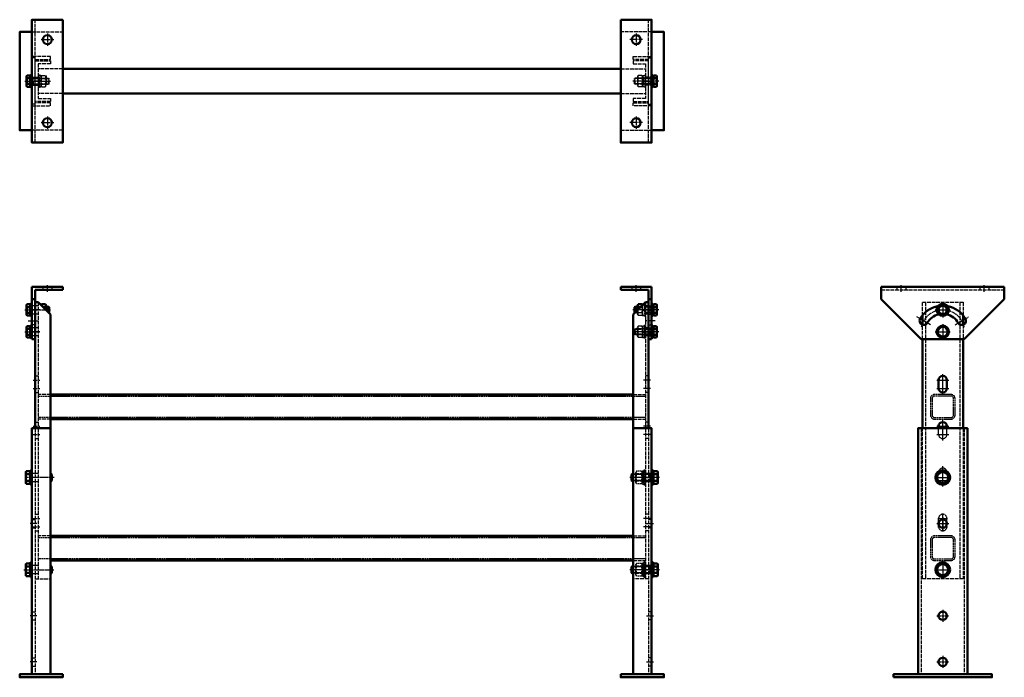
# Model space of a CAD drawing. Header units: inches. Extents: x 20 to 1620, y 8 to 1077.
import ezdxf

# ---------------------------------------------------------------- set-up
doc = ezdxf.new("R2010")
doc.units = ezdxf.units.IN
for name, pattern in [('AM_ISO02W050', [7.5, 6, -1.5]), ('AM_ISO02W050x2', [3.75, 3, -0.75]), ('AM_ISO08W050', [18, 12, -1.5, 3, -1.5]), ('AM_ISO08W050x2', [9, 6, -0.75, 1.5, -0.75])]:
    doc.linetypes.add(name, pattern=pattern)
for name, color, linetype, lineweight in [('CENTERLINES', 4, 'AM_ISO08W050', 25), ('HIDDEN', 6, 'AM_ISO02W050', 25), ('Threads', 3, 'Continuous', 25), ('VISIBLE', 7, 'Continuous', 50)]:
    doc.layers.add(name, color=color, linetype=linetype, lineweight=lineweight)

msp = doc.modelspace()

# ---------------------------------------------------------------- linework, layer by layer
at = {"layer": 'CENTERLINES', "linetype": 'AM_ISO08W050x2'}
for p, q in [((54.8, 1045), (75.3, 1045)), ((65, 1055.2), (65, 1034.7)), ((1032.3, 1045), (1011.8, 1045)), ((1022.1, 1055.2), (1022.1, 1034.7)), ((28.3, 977.5), (70.7, 977.5)), ((48, 977.5), (37, 977.5)), ((48, 977.5), (37, 977.5)), ((53, 977.5), (42, 977.5)), ((42, 977.5), (53, 977.5)), ((1058.8, 977.5), (1016.4, 977.5)), ((1034.1, 977.5), (1045.1, 977.5)), ((1045.1, 977.5), (1034.1, 977.5)), ((1039.1, 977.5), (1050.1, 977.5)), ((1039.1, 977.5), (1050.1, 977.5)), ((65, 920.2), (65, 899.7)), ((1022.1, 920.2), (1022.1, 899.7)), ((54.8, 910), (75.3, 910)), ((1032.3, 910), (1011.8, 910)), ((65, 634.9), (65, 645.9)), ((1022.1, 634.9), (1022.1, 645.9)), ((28.3, 605.5), (70.7, 605.5)), ((53, 605.5), (42, 605.5)), ((1058.8, 605.5), (1016.4, 605.5)), ((1034.1, 605.5), (1045.1, 605.5)), ((28.3, 569.8), (52.3, 569.8)), ((53, 569.8), (42, 569.8)), ((1058.8, 569.8), (1016.4, 569.8)), ((1034.1, 569.8), (1045.1, 569.8)), ((42, 491.3), (53, 491.3)), ((1045.1, 491.3), (1034.1, 491.3)), ((42, 477.8), (53, 477.8)), ((1045.1, 477.8), (1034.1, 477.8)), ((42, 416.3), (53, 416.3)), ((1045.1, 416.3), (1034.1, 416.3)), ((42, 402.8), (53, 402.8)), ((1045.1, 402.8), (1034.1, 402.8)), ((76.1, 332.8), (28.5, 332.8)), ((1060.1, 332.8), (1011.6, 332.8)), ((1034.1, 332.8), (1045.1, 332.8)), ((1039.1, 332.8), (1050.1, 332.8)), ((48, 257.8), (37, 257.8)), ((42, 266.3), (53, 266.3)), ((1045.1, 266.3), (1034.1, 266.3)), ((1039.1, 257.8), (1050.1, 257.8)), ((42, 252.8), (53, 252.8)), ((1045.1, 252.8), (1034.1, 252.8)), ((27, 182.8), (75.5, 182.8)), ((1060.1, 182.8), (1011.6, 182.8)), ((1034.1, 182.8), (1045.1, 182.8)), ((1039.1, 182.8), (1050.1, 182.8)), ((48, 107.8), (37, 107.8)), ((1039.1, 107.8), (1050.1, 107.8)), ((48, 32.8), (37, 32.8)), ((1039.1, 32.8), (1050.1, 32.8))]:
    msp.add_line(p, q, dxfattribs=at)
at = {"layer": 'CENTERLINES', "linetype": 'AM_ISO08W050x2', "ltscale": 0.5}
for p, q in [((1452.9, 634.8), (1452.9, 645.8)), ((1587.9, 634.8), (1587.9, 645.8)), ((1520.4, 617.7), (1520.4, 593.3)), ((1508.2, 605.5), (1532.7, 605.5)), ((1520.4, 582), (1520.4, 557.5)), ((1508.2, 569.8), (1532.7, 569.8)), ((1520.4, 468), (1520.4, 501)), ((1510.7, 491.3), (1530.2, 491.3)), ((1510.7, 477.8), (1530.2, 477.8)), ((1510.7, 416.3), (1530.2, 416.3)), ((1520.4, 393), (1520.4, 426)), ((1510.7, 402.8), (1530.2, 402.8)), ((1510.7, 341.3), (1530.2, 341.3)), ((1520.4, 318), (1520.4, 351)), ((1507, 332.8), (1533.8, 332.8)), ((1510.7, 327.8), (1530.2, 327.8)), ((1520.4, 246), (1520.4, 273)), ((1510.7, 257.8), (1530.2, 257.8)), ((1512.4, 266.3), (1528, 266.3)), ((1520.4, 267.5), (1520.4, 248)), ((1512.4, 252.8), (1528, 252.8)), ((1520.4, 195), (1520.4, 170.5)), ((1508.2, 182.8), (1532.7, 182.8))]:
    msp.add_line(p, q, dxfattribs=at)
at = {"layer": 'CENTERLINES'}
for p, q in [((34, 605.5), (51, 605.5)), ((1053.1, 605.5), (1036.1, 605.5)), ((34, 587.6), (51, 587.6)), ((1053.1, 587.6), (1036.1, 587.6)), ((34, 569.8), (51, 569.8)), ((1053.1, 569.8), (1036.1, 569.8))]:
    msp.add_line(p, q, dxfattribs=at)
at = {"layer": 'CENTERLINES', "ltscale": 0.5}
for p, q in [((1500.5, 581.2), (1478.4, 594)), ((1540.3, 581.2), (1562.4, 594))]:
    msp.add_line(p, q, dxfattribs=at)
at = {"layer": 'CENTERLINES', "linetype": 'AM_ISO08W050x2', "ltscale": 0.3}
for p, q in [((1520.4, 117.5), (1520.4, 98)), ((1510.7, 107.8), (1530.2, 107.8)), ((1510.7, 32.8), (1530.2, 32.8)), ((1520.4, 42.5), (1520.4, 23))]:
    msp.add_line(p, q, dxfattribs=at)
at = {"layer": 'CENTERLINES', "ltscale": 0.5}
for start, end in [(106.0862, 167.9882), (12.0118, 73.9138)]:
    msp.add_arc((1520.4, 569.8), 35.7, start, end, dxfattribs=at)
at = {"layer": 'HIDDEN'}
for p, q in [((45, 877.5), (45, 1077.5)), ((1042.1, 877.5), (1042.1, 1077.5)), ((40, 1057.5), (90, 1057.5)), ((1047.1, 1057.5), (997.1, 1057.5)), ((70, 1017.5), (40, 1017.5)), ((45, 1015.2), (40, 1015.2)), ((45, 942.5), (45, 1012.5)), ((45, 1012.5), (70, 1012.5)), ((45, 944.5), (45, 1010.5)), ((45, 1010.5), (70, 1010.5)), ((70, 1012.5), (70, 1017.5)), ((70, 1010.5), (70, 1005.5)), ((1017.1, 1017.5), (1047.1, 1017.5)), ((1017.1, 1012.5), (1017.1, 1017.5)), ((1042.1, 1012.5), (1017.1, 1012.5)), ((1042.1, 1010.5), (1017.1, 1010.5)), ((1017.1, 1010.5), (1017.1, 1005.5)), ((1042.1, 1015.2), (1047.1, 1015.2)), ((1042.1, 942.5), (1042.1, 1012.5)), ((1042.1, 944.5), (1042.1, 1010.5)), ((70, 1005.5), (50, 1005.5)), ((50, 1005.5), (50, 949.5)), ((90, 997.5), (50, 997.5)), ((997.1, 997.5), (1037.1, 997.5)), ((1017.1, 1005.5), (1037.1, 1005.5)), ((1037.1, 1005.5), (1037.1, 949.5)), ((37.7, 982.5), (66.8, 982.5)), ((42.2, 972.5), (42.2, 982.5)), ((55.6, 986.7), (54.5, 984.8)), ((54.5, 984.8), (54.5, 970.2)), ((55.6, 986.7), (61.8, 986.7)), ((55.6, 982.1), (61.8, 982.1)), ((61.8, 986.7), (62.9, 984.8)), ((62.9, 984.8), (62.9, 970.2)), ((66.8, 972.5), (66.8, 982.5)), ((66.8, 982.5), (67.7, 981.6)), ((67.7, 973.4), (67.7, 981.6)), ((1020.3, 982.5), (1019.4, 981.6)), ((1019.4, 973.4), (1019.4, 981.6)), ((1049.4, 982.5), (1020.3, 982.5)), ((1020.3, 972.5), (1020.3, 982.5)), ((1025.3, 986.7), (1024.2, 984.8)), ((1024.2, 984.8), (1024.2, 970.2)), ((1031.5, 986.7), (1025.3, 986.7)), ((1031.5, 982.1), (1025.3, 982.1)), ((1031.5, 986.7), (1032.6, 984.8)), ((1032.6, 984.8), (1032.6, 970.2)), ((1044.9, 972.5), (1044.9, 982.5)), ((37.7, 972.5), (66.8, 972.5)), ((55.6, 968.3), (54.5, 970.2)), ((55.6, 972.9), (61.8, 972.9)), ((55.6, 968.3), (61.8, 968.3)), ((61.8, 968.3), (62.9, 970.2)), ((67.7, 973.4), (66.8, 972.5)), ((1019.4, 973.4), (1020.3, 972.5)), ((1049.4, 972.5), (1020.3, 972.5)), ((1025.3, 968.3), (1024.2, 970.2)), ((1031.5, 972.9), (1025.3, 972.9)), ((1031.5, 968.3), (1025.3, 968.3)), ((1031.5, 968.3), (1032.6, 970.2)), ((70, 944.5), (45, 944.5)), ((90, 957.5), (50, 957.5)), ((50, 949.5), (70, 949.5)), ((70, 949.5), (70, 944.5)), ((997.1, 957.5), (1037.1, 957.5)), ((1037.1, 949.5), (1017.1, 949.5)), ((1017.1, 949.5), (1017.1, 944.5)), ((1017.1, 944.5), (1042.1, 944.5)), ((45, 939.8), (40, 939.8)), ((40, 937.5), (70, 937.5)), ((70, 942.5), (45, 942.5)), ((70, 937.5), (70, 942.5)), ((1017.1, 937.5), (1017.1, 942.5)), ((1017.1, 942.5), (1042.1, 942.5)), ((1047.1, 937.5), (1017.1, 937.5)), ((1042.1, 939.8), (1047.1, 939.8)), ((90, 897.5), (40, 897.5)), ((997.1, 897.5), (1047.1, 897.5)), ((57.8, 642.8), (57.8, 637.8)), ((72.3, 642.8), (72.3, 637.8)), ((1420.4, 637.8), (1620.4, 637.8)), ((50, 617.8), (50, 412.8)), ((50, 617.8), (50, 412.8)), ((1037.1, 617.8), (1037.1, 412.8)), ((1037.1, 617.8), (1037.1, 412.8)), ((1042.1, 612.2), (1047.1, 612.2)), ((1487.4, 596.5), (1487.4, 617.8)), ((1492.4, 617.8), (1492.4, 167.8)), ((1548.4, 617.8), (1548.4, 167.8)), ((1042.1, 598.7), (1047.1, 598.7)), ((1042.1, 580.9), (1047.1, 580.9)), ((1042.1, 576.5), (1047.1, 576.5)), ((1487.4, 557.8), (1487.4, 581.2)), ((1553.4, 581.2), (1553.4, 557.8)), ((1042.1, 563), (1047.1, 563)), ((45, 498), (50, 498)), ((45, 471), (50, 471)), ((70, 467.8), (50, 467.8)), ((1017.1, 467.8), (1037.1, 467.8)), ((45, 423), (50, 423)), ((70, 427.8), (50, 427.8)), ((1017.1, 427.8), (1037.1, 427.8)), ((45, 412.8), (45, 12.8)), ((45, 412.8), (45, 167.8)), ((50, 412.8), (50, 167.8)), ((50, 412.8), (50, 167.8)), ((1037.1, 412.8), (1037.1, 167.8)), ((1037.1, 412.8), (1037.1, 167.8)), ((1042.1, 412.8), (1042.1, 12.8)), ((1042.1, 412.8), (1042.1, 167.8)), ((1485.4, 412.8), (1485.4, 12.8)), ((1555.4, 412.8), (1555.4, 12.8)), ((45, 396), (50, 396)), ((1049.6, 338.8), (1017.1, 338.8)), ((1047.1, 339.5), (1042.1, 339.5)), ((1044.3, 338.8), (1044.3, 326.8)), ((1049.6, 326.8), (1017.1, 326.8)), ((1047.1, 326), (1042.1, 326)), ((45, 273), (50, 273)), ((40, 264.5), (45, 264.5)), ((1047.1, 264.5), (1042.1, 264.5)), ((40, 251), (45, 251)), ((45, 246), (50, 246)), ((1047.1, 251), (1042.1, 251)), ((70, 237.8), (50, 237.8)), ((1017.1, 237.8), (1037.1, 237.8)), ((1017.1, 197.8), (1037.1, 197.8)), ((1049.6, 188.8), (1017.1, 188.8)), ((1049.6, 176.8), (1017.1, 176.8)), ((1047.1, 189.5), (1042.1, 189.5)), ((1044.3, 188.8), (1044.3, 176.8)), ((45, 167.8), (70, 167.8)), ((1042.1, 167.8), (1017.1, 167.8)), ((1047.1, 176), (1042.1, 176)), ((40, 114.5), (45, 114.5)), ((1047.1, 114.5), (1042.1, 114.5)), ((40, 101), (45, 101)), ((1047.1, 101), (1042.1, 101)), ((40, 39.5), (45, 39.5)), ((1047.1, 39.5), (1042.1, 39.5)), ((40, 26), (45, 26)), ((1047.1, 26), (1042.1, 26))]:
    msp.add_line(p, q, dxfattribs=at)
at = {"layer": 'HIDDEN', "linetype": 'AM_ISO02W050x2'}
for p, q in [((40, 984.2), (50, 984.2)), ((45, 984.2), (50, 984.2)), ((50, 987.5), (50, 967.5)), ((52.3, 987.5), (50, 987.5)), ((52.3, 986.5), (52.3, 987.5)), ((54.5, 986.5), (52.3, 986.5)), ((52.3, 977.9), (52.3, 986.5)), ((52.3, 977.9), (54.5, 979.2)), ((52.3, 977.1), (54.5, 978.3)), ((52.3, 977.1), (52.3, 977.9)), ((52.3, 968.4), (52.3, 977.1)), ((54.5, 984.8), (54.5, 986.5)), ((1032.6, 986.5), (1034.8, 986.5)), ((1032.6, 984.8), (1032.6, 986.5)), ((1034.8, 977.9), (1032.6, 979.2)), ((1034.8, 977.1), (1032.6, 978.3)), ((1034.8, 986.5), (1034.8, 987.5)), ((1034.8, 987.5), (1037.1, 987.5)), ((1034.8, 977.9), (1034.8, 986.5)), ((1034.8, 977.1), (1034.8, 977.9)), ((1034.8, 968.4), (1034.8, 977.1)), ((1037.1, 987.5), (1037.1, 967.5)), ((1042.1, 984.2), (1037.1, 984.2)), ((1047.1, 984.2), (1037.1, 984.2)), ((40, 970.7), (50, 970.7)), ((45, 970.7), (50, 970.7)), ((50, 967.5), (52.3, 967.5)), ((52.3, 968.4), (54.5, 968.4)), ((52.3, 967.5), (52.3, 968.4)), ((54.5, 968.4), (54.5, 970.2)), ((1032.6, 968.4), (1032.6, 970.2)), ((1034.8, 968.4), (1032.6, 968.4)), ((1034.8, 967.5), (1034.8, 968.4)), ((1037.1, 967.5), (1034.8, 967.5)), ((1042.1, 970.7), (1037.1, 970.7)), ((1047.1, 970.7), (1037.1, 970.7)), ((1014.8, 642.9), (1014.8, 637.9)), ((1029.3, 642.9), (1029.3, 637.9)), ((1031.5, 610.1), (1029.4, 610.1)), ((1032.4, 613.1), (1032.6, 612.8)), ((1032.6, 613.3), (1032.6, 612.8)), ((1032.6, 598.2), (1032.6, 612.8)), ((1034.8, 614.5), (1033.9, 614.5)), ((1034.8, 615.5), (1034.8, 614.5)), ((1037.1, 615.5), (1034.8, 615.5)), ((1034.8, 614.5), (1034.8, 605.9)), ((1037.1, 595.5), (1037.1, 615.5)), ((1042.1, 612.2), (1037.1, 612.2)), ((1044.9, 610.5), (1037.1, 610.5)), ((1044.9, 609.6), (1037.1, 609.6)), ((1044.9, 610.5), (1044.9, 600.5)), ((1044.9, 609.6), (1045.8, 610.5)), ((1044.9, 610.5), (1045.8, 610.5)), ((1047.1, 610.5), (1045.8, 610.5)), ((1020.3, 600.5), (1020.1, 600.7)), ((1020.3, 601), (1020.3, 600.5)), ((1024.2, 600.5), (1020.3, 600.5)), ((1024.2, 601.4), (1020.7, 601.4)), ((1024.2, 598.2), (1024.2, 604.9)), ((1025.3, 596.2), (1024.2, 598.2)), ((1031.5, 600.9), (1025.3, 600.9)), ((1031.5, 596.2), (1025.3, 596.2)), ((1031.5, 596.2), (1032.6, 598.2)), ((1034.8, 605.9), (1032.6, 604.7)), ((1034.8, 605), (1032.6, 603.8)), ((1032.6, 598.2), (1032.6, 596.4)), ((1032.6, 596.4), (1034.8, 596.4)), ((1034.8, 605.9), (1034.8, 605)), ((1034.8, 605), (1034.8, 596.4)), ((1034.8, 596.4), (1034.8, 595.5)), ((1034.8, 595.5), (1037.1, 595.5)), ((1044.9, 601.4), (1037.1, 601.4)), ((1044.9, 600.5), (1037.1, 600.5)), ((1042.1, 598.7), (1037.1, 598.7)), ((1044.9, 601.4), (1045.8, 600.5)), ((1044.9, 600.5), (1045.8, 600.5)), ((1047.1, 600.5), (1045.8, 600.5)), ((1025.3, 579), (1024.2, 577.1)), ((1024.2, 562.5), (1024.2, 577.1)), ((1031.5, 579), (1025.3, 579)), ((1031.5, 579), (1032.6, 577.1)), ((1032.6, 578.8), (1032.6, 568.9)), ((1034.8, 578.8), (1032.6, 578.8)), ((1032.6, 562.5), (1032.6, 577.1)), ((1034.8, 579.8), (1034.8, 559.8)), ((1037.1, 579.8), (1034.8, 579.8)), ((1034.8, 578.8), (1034.8, 570.2)), ((1037.1, 559.8), (1037.1, 579.8)), ((1042.1, 576.5), (1037.1, 576.5)), ((1019.4, 573.8), (1020.3, 574.8)), ((1044.9, 573.8), (1019.4, 573.8)), ((1019.4, 573.8), (1019.4, 565.7)), ((1044.9, 565.7), (1019.4, 565.7)), ((1020.3, 564.8), (1019.4, 565.7)), ((1050, 574.8), (1020.3, 574.8)), ((1020.3, 574.8), (1020.3, 564.8)), ((1050, 564.8), (1020.3, 564.8)), ((1025.3, 560.5), (1024.2, 562.5)), ((1031.5, 574.4), (1025.3, 574.4)), ((1031.5, 565.1), (1025.3, 565.1)), ((1031.5, 560.5), (1025.3, 560.5)), ((1031.5, 560.5), (1032.6, 562.5)), ((1034.8, 570.2), (1032.6, 568.9)), ((1034.8, 569.3), (1032.6, 568)), ((1032.6, 568), (1032.6, 560.7)), ((1032.6, 560.7), (1034.8, 560.7)), ((1034.8, 569.3), (1034.8, 560.7)), ((1042.1, 563), (1037.1, 563)), ((1044.9, 574.8), (1044.9, 564.8)), ((1044.9, 573.8), (1045.8, 574.8)), ((1044.9, 565.7), (1045.8, 564.8)), ((1034.8, 559.8), (1037.1, 559.8)), ((1042.1, 498), (1037.1, 498)), ((50, 465.2), (1037.1, 465.2)), ((1042.1, 471), (1037.1, 471)), ((1533.9, 467.8), (1506.9, 467.8)), ((1533.9, 465.2), (1506.9, 465.2)), ((1500.4, 461.3), (1500.4, 434.3)), ((1503, 461.3), (1503, 434.3)), ((1537.8, 434.3), (1537.8, 461.3)), ((1540.4, 434.3), (1540.4, 461.3)), ((1037.1, 430.4), (50, 430.4)), ((1042.1, 423), (1037.1, 423)), ((1506.9, 430.4), (1533.9, 430.4)), ((1506.9, 427.8), (1533.9, 427.8)), ((1513.7, 402.8), (1513.7, 412.8)), ((1527.2, 402.8), (1527.2, 412.8)), ((1042.1, 396), (1037.1, 396)), ((1022.5, 343.1), (1021.3, 341.1)), ((1021.3, 324.5), (1021.3, 341.1)), ((1030.9, 343.1), (1022.5, 343.1)), ((1030.9, 338), (1022.5, 338)), ((1030.9, 343.1), (1032.1, 341.1)), ((1032.1, 343.3), (1032.1, 331.8)), ((1034.6, 343.3), (1032.1, 343.3)), ((1032.1, 324.5), (1032.1, 341.1)), ((1034.6, 344.8), (1034.6, 320.8)), ((1037.1, 344.8), (1034.6, 344.8)), ((1034.6, 343.3), (1034.6, 333.3)), ((1037.1, 320.8), (1037.1, 344.8)), ((1042.1, 339.5), (1037.1, 339.5)), ((1022.5, 322.4), (1021.3, 324.5)), ((1030.9, 327.6), (1022.5, 327.6)), ((1030.9, 322.4), (1022.5, 322.4)), ((1030.9, 322.4), (1032.1, 324.5)), ((1034.6, 333.3), (1032.1, 331.8)), ((1034.6, 332.3), (1032.1, 330.8)), ((1032.1, 330.8), (1032.1, 322.2)), ((1032.1, 322.2), (1034.6, 322.2)), ((1034.6, 332.3), (1034.6, 322.2)), ((1034.6, 320.8), (1037.1, 320.8)), ((1042.1, 326), (1037.1, 326)), ((1042.1, 273), (1037.1, 273)), ((1513.7, 252.8), (1513.7, 266.3)), ((1527.2, 252.8), (1527.2, 266.3)), ((1042.1, 246), (1037.1, 246)), ((50, 235.2), (1037.1, 235.2)), ((1500.4, 231.3), (1500.4, 204.3)), ((1503, 231.3), (1503, 204.3)), ((1533.9, 237.8), (1506.9, 237.8)), ((1533.9, 235.2), (1506.9, 235.2)), ((1537.8, 204.3), (1537.8, 231.3)), ((1540.4, 204.3), (1540.4, 231.3)), ((1037.1, 200.4), (50, 200.4)), ((1022.5, 193.1), (1021.3, 191.1)), ((1030.9, 193.1), (1022.5, 193.1)), ((1030.9, 193.1), (1032.1, 191.1)), ((1032.1, 193.3), (1032.1, 181.8)), ((1034.6, 193.3), (1032.1, 193.3)), ((1034.6, 194.8), (1034.6, 170.8)), ((1037.1, 194.8), (1034.6, 194.8)), ((1034.6, 193.3), (1034.6, 183.3)), ((1037.1, 170.8), (1037.1, 194.8)), ((1506.9, 200.4), (1533.9, 200.4)), ((1506.9, 197.8), (1533.9, 197.8)), ((1021.3, 174.5), (1021.3, 191.1)), ((1030.9, 188), (1022.5, 188)), ((1030.9, 177.6), (1022.5, 177.6)), ((1032.1, 174.5), (1032.1, 191.1)), ((1034.6, 183.3), (1032.1, 181.8)), ((1034.6, 182.3), (1032.1, 180.8)), ((1032.1, 180.8), (1032.1, 172.2)), ((1034.6, 182.3), (1034.6, 172.2)), ((1042.1, 189.5), (1037.1, 189.5)), ((1022.5, 172.4), (1021.3, 174.5)), ((1030.9, 172.4), (1022.5, 172.4)), ((1030.9, 172.4), (1032.1, 174.5)), ((1032.1, 172.2), (1034.6, 172.2)), ((1034.6, 170.8), (1037.1, 170.8)), ((1042.1, 176), (1037.1, 176))]:
    msp.add_line(p, q, dxfattribs=at)
at = {"layer": 'HIDDEN', "linetype": 'AM_ISO02W050x2', "ltscale": 0.5}
for p, q in [((1445.7, 642.8), (1445.7, 637.8)), ((1460.2, 642.8), (1460.2, 637.8)), ((1580.7, 642.8), (1580.7, 637.8)), ((1595.2, 642.8), (1595.2, 637.8))]:
    msp.add_line(p, q, dxfattribs=at)
at = {"layer": 'HIDDEN', "ltscale": 0.25}
for p, q in [((50, 612.2), (40, 612.2)), ((50, 598.7), (40, 598.7)), ((45, 580.9), (40, 580.9)), ((50, 576.5), (40, 576.5)), ((50, 563), (40, 563)), ((50, 339.5), (40, 339.5)), ((50, 326), (40, 326)), ((50, 189.5), (40, 189.5)), ((50, 176), (40, 176))]:
    msp.add_line(p, q, dxfattribs=at)
at = {"layer": 'HIDDEN'}
for points in [[(1487.4, 617.8), (1553.4, 617.8), (1553.4, 596.5)], [(1553.4, 412.8), (1553.4, 167.8), (1487.4, 167.8), (1487.4, 412.8)]]:
    msp.add_lwpolyline(points, dxfattribs=at)
for centre, radius, start, end in [((59, 984.4), 4.08, 154.4385, 214.4385), ((70.2, 977.5), 15.3, 162.383, 197.617), ((58.4, 984.4), 4.08, 325.5615, 25.5615), ((47.2, 977.5), 15.3, 342.383, 17.617), ((1028.7, 984.4), 4.08, 154.4385, 214.4385), ((1039.9, 977.5), 15.3, 162.383, 197.617), ((1028.1, 984.4), 4.08, 325.5615, 25.5615), ((1016.9, 977.5), 15.3, 342.383, 17.617), ((59, 970.6), 4.08, 145.5615, 205.5615), ((58.4, 970.6), 4.08, 334.4385, 34.4385), ((1028.7, 970.6), 4.08, 145.5615, 205.5615), ((1028.1, 970.6), 4.08, 334.4385, 34.4385)]:
    msp.add_arc(centre, radius, start, end, dxfattribs=at)
at = {"layer": 'HIDDEN', "linetype": 'AM_ISO02W050x2'}
for centre, radius, start, end in [((1028.1, 612.4), 4.08, 325.5615, 5.7603), ((1016.9, 605.5), 15.3, 342.383, 17.617), ((1039.9, 605.5), 15.3, 180.861, 197.617), ((1028.7, 598.6), 4.08, 145.5615, 205.5615), ((1028.1, 598.6), 4.08, 334.4385, 34.4385), ((1028.7, 576.7), 4.08, 154.4385, 214.4385), ((1028.1, 576.7), 4.08, 325.5615, 25.5615), ((1039.9, 569.8), 15.3, 162.383, 197.617), ((1028.7, 562.8), 4.08, 145.5615, 205.5615), ((1016.9, 569.8), 15.3, 342.383, 17.617), ((1028.1, 562.8), 4.08, 334.4385, 34.4385), ((1506.9, 461.3), 6.5, 90, 180), ((1506.9, 461.3), 3.9, 90, 180), ((1533.9, 461.3), 6.5, 0, 90), ((1533.9, 461.3), 3.9, 0, 90), ((1506.9, 434.3), 6.5, 180, 270), ((1506.9, 434.3), 3.9, 180, 270), ((1533.9, 434.3), 6.5, 270, 0), ((1533.9, 434.3), 3.9, 270, 0), ((1520.4, 402.8), 6.75, 180, 0), ((1026.3, 340.5), 4.6, 154.4385, 214.4385), ((1038.9, 332.8), 17.2, 162.383, 197.617), ((1027.1, 340.5), 4.6, 325.5615, 25.5615), ((1014.5, 332.8), 17.2, 342.383, 17.617), ((1520.4, 341.3), 6.75, 13.1919, 166.8081), ((1026.3, 325), 4.6, 145.5615, 205.5615), ((1027.1, 325), 4.6, 334.4385, 34.4385), ((1520.4, 266.3), 6.75, 0, 180), ((1520.4, 252.8), 6.75, 180, 0), ((1506.9, 231.3), 6.5, 90, 180), ((1506.9, 231.3), 3.9, 90, 180), ((1533.9, 231.3), 6.5, 0, 90), ((1533.9, 231.3), 3.9, 0, 90), ((1026.3, 190.5), 4.6, 154.4385, 214.4385), ((1027.1, 190.5), 4.6, 325.5615, 25.5615), ((1506.9, 204.3), 6.5, 180, 270), ((1506.9, 204.3), 3.9, 180, 270), ((1533.9, 204.3), 6.5, 270, 0), ((1533.9, 204.3), 3.9, 270, 0), ((1038.9, 182.8), 17.2, 162.383, 197.617), ((1026.3, 175), 4.6, 145.5615, 205.5615), ((1014.5, 182.8), 17.2, 342.383, 17.617), ((1027.1, 175), 4.6, 334.4385, 34.4385)]:
    msp.add_arc(centre, radius, start, end, dxfattribs=at)
at = {"layer": 'Threads'}
for p, q in [((42.2, 981.6), (41.3, 982.5)), ((42.2, 981.6), (67.7, 981.6)), ((1044.9, 981.6), (1019.4, 981.6)), ((1044.9, 981.6), (1045.8, 982.5)), ((42.2, 973.4), (41.3, 972.5)), ((42.2, 973.4), (67.7, 973.4)), ((1044.9, 973.4), (1019.4, 973.4)), ((1044.9, 973.4), (1045.8, 972.5)), ((62.9, 609.6), (67.7, 609.6)), ((1024.2, 609.6), (1019.4, 609.6)), ((66.4, 601.4), (67.7, 601.4)), ((1020.7, 601.4), (1019.4, 601.4)), ((1044.3, 337.7), (1014.6, 337.7)), ((1044.3, 337.7), (1045.4, 338.8)), ((1044.3, 327.8), (1014.6, 327.8)), ((1044.3, 327.8), (1045.4, 326.8)), ((1044.3, 187.7), (1014.6, 187.7)), ((1044.3, 177.8), (1014.6, 177.8)), ((1044.3, 187.7), (1045.4, 188.8)), ((1044.3, 177.8), (1045.4, 176.8))]:
    msp.add_line(p, q, dxfattribs=at)
at = {"layer": 'VISIBLE'}
for p, q in [((40, 1017.5), (40, 937.5)), ((1047.1, 1017.5), (1047.1, 937.5)), ((997.1, 997.5), (90, 997.5)), ((32, 986.7), (31.3, 985.5)), ((31.3, 985.5), (31.3, 969.5)), ((32, 986.7), (37.1, 986.7)), ((32, 982.1), (37.1, 982.1)), ((37.1, 984.8), (37.1, 986.7)), ((37.1, 970.2), (37.1, 984.8)), ((37.1, 984.8), (37.7, 984.8)), ((37.7, 987.5), (37.7, 967.5)), ((40, 987.5), (37.7, 987.5)), ((37.7, 984.8), (37.7, 982.5)), ((37.7, 982.5), (37.7, 972.5)), ((40, 967.5), (40, 987.5)), ((1047.1, 967.5), (1047.1, 987.5)), ((1047.1, 987.5), (1049.4, 987.5)), ((1049.4, 987.5), (1049.4, 967.5)), ((1050, 984.8), (1049.4, 984.8)), ((1049.4, 984.8), (1049.4, 982.5)), ((1049.4, 982.5), (1049.4, 972.5)), ((1050, 984.8), (1050, 986.7)), ((1055.1, 986.7), (1050, 986.7)), ((1050, 970.2), (1050, 984.8)), ((1055.1, 982.1), (1050, 982.1)), ((1055.1, 986.7), (1055.8, 985.5)), ((1055.8, 985.5), (1055.8, 969.5)), ((32, 968.3), (31.3, 969.5)), ((32, 972.9), (37.1, 972.9)), ((32, 968.3), (37.1, 968.3)), ((37.1, 970.2), (37.7, 970.2)), ((37.1, 968.3), (37.1, 970.2)), ((37.7, 972.5), (37.7, 970.2)), ((37.7, 967.5), (40, 967.5)), ((1049.4, 967.5), (1047.1, 967.5)), ((1049.4, 972.5), (1049.4, 970.2)), ((1050, 970.2), (1049.4, 970.2)), ((1055.1, 972.9), (1050, 972.9)), ((1050, 968.3), (1050, 970.2)), ((1055.1, 968.3), (1050, 968.3)), ((1055.1, 968.3), (1055.8, 969.5)), ((90, 957.5), (997.1, 957.5)), ((90, 642.8), (40, 642.8)), ((40, 642.8), (40, 557.8)), ((90, 637.8), (90, 642.8)), ((997.1, 642.8), (1047.1, 642.8)), ((997.1, 637.8), (997.1, 642.8)), ((1047.1, 642.8), (1047.1, 557.8)), ((1420.4, 622.8), (1420.4, 642.8)), ((1420.4, 642.8), (1620.4, 642.8)), ((1620.4, 642.8), (1620.4, 622.8)), ((45, 637.8), (90, 637.8)), ((45, 637.8), (45, 557.8)), ((1042.1, 637.8), (997.1, 637.8)), ((1042.1, 637.8), (1042.1, 557.8)), ((32, 614.7), (31.3, 613.5)), ((31.3, 597.5), (31.3, 613.5)), ((32, 614.7), (37.1, 614.7)), ((32, 610.1), (37.1, 610.1)), ((37.1, 614.7), (37.1, 612.8)), ((37.1, 612.8), (37.1, 598.2)), ((37.1, 612.8), (37.7, 612.8)), ((37.7, 595.5), (37.7, 615.5)), ((37.7, 615.5), (40, 615.5)), ((37.7, 610.5), (37.7, 612.8)), ((37.7, 600.5), (37.7, 610.5)), ((40, 622.8), (45, 622.8)), ((40, 615.5), (40, 595.5)), ((50, 617.8), (45, 617.8)), ((45, 617.8), (45, 412.8)), ((50, 617.8), (70, 597.8)), ((53.2, 614.5), (54.5, 614.5)), ((54.5, 614.5), (54.5, 613.3)), ((55.6, 614.7), (54.7, 613.1)), ((55.6, 614.7), (61.8, 614.7)), ((57.7, 610.1), (61.8, 610.1)), ((61.8, 614.7), (62.9, 612.8)), ((62.9, 604.9), (62.9, 612.8)), ((62.9, 610.5), (66.8, 610.5)), ((66.8, 610.5), (66.8, 601)), ((67.7, 609.6), (66.8, 610.5)), ((67.7, 609.6), (67.7, 601.4)), ((1037.1, 617.8), (1017.1, 597.8)), ((1019.4, 609.6), (1020.3, 610.5)), ((1019.4, 609.6), (1019.4, 601.4)), ((1024.2, 610.5), (1020.3, 610.5)), ((1020.3, 610.5), (1020.3, 601)), ((1025.3, 614.7), (1024.2, 612.8)), ((1024.2, 604.9), (1024.2, 612.8)), ((1031.5, 614.7), (1025.3, 614.7)), ((1029.4, 610.1), (1025.3, 610.1)), ((1031.5, 614.7), (1032.4, 613.1)), ((1032.6, 614.5), (1032.6, 613.3)), ((1033.9, 614.5), (1032.6, 614.5)), ((1034.8, 615.5), (1034.8, 615.5)), ((1034.8, 615.5), (1034.8, 615.5)), ((1037.1, 617.8), (1042.1, 617.8)), ((1047.1, 622.8), (1042.1, 622.8)), ((1042.1, 617.8), (1042.1, 412.8)), ((1047.1, 615.5), (1047.1, 595.5)), ((1049.4, 615.5), (1047.1, 615.5)), ((1049.4, 595.5), (1049.4, 615.5)), ((1050, 612.8), (1049.4, 612.8)), ((1055.1, 614.7), (1050, 614.7)), ((1050, 614.7), (1050, 612.8)), ((1050, 612.8), (1050, 598.2)), ((1055.1, 610.1), (1050, 610.1)), ((1055.1, 614.7), (1055.8, 613.5)), ((1055.8, 597.5), (1055.8, 613.5)), ((1485.4, 557.8), (1420.4, 622.8)), ((1520.4, 614.7), (1512.4, 610.1)), ((1512.4, 610.1), (1512.4, 600.9)), ((1528.4, 610.1), (1520.4, 614.7)), ((1528.4, 600.9), (1528.4, 610.1)), ((1620.4, 622.8), (1555.4, 557.8)), ((32, 596.2), (31.3, 597.5)), ((32, 600.9), (37.1, 600.9)), ((32, 596.2), (37.1, 596.2)), ((37.1, 598.2), (37.1, 596.2)), ((37.1, 598.2), (37.7, 598.2)), ((37.7, 598.2), (37.7, 600.5)), ((40, 595.5), (37.7, 595.5)), ((67, 600.7), (67.7, 601.4)), ((70, 167.8), (70, 597.8)), ((1017.1, 167.8), (1017.1, 597.8)), ((1020.1, 600.7), (1019.4, 601.4)), ((1047.1, 595.5), (1049.4, 595.5)), ((1050, 598.2), (1049.4, 598.2)), ((1055.1, 600.9), (1050, 600.9)), ((1050, 598.2), (1050, 596.2)), ((1055.1, 596.2), (1050, 596.2)), ((1055.1, 596.2), (1055.8, 597.5)), ((1487.4, 581.2), (1487.4, 596.5)), ((1512.4, 600.9), (1520.4, 596.3)), ((1520.4, 596.3), (1528.4, 600.9)), ((1553.4, 596.5), (1553.4, 581.2)), ((32, 579), (31.3, 577.8)), ((31.3, 561.8), (31.3, 577.8)), ((32, 579), (37.1, 579)), ((37.1, 579), (37.1, 577.1)), ((37.1, 577.1), (37.1, 562.4)), ((37.1, 577.1), (37.7, 577.1)), ((37.7, 559.8), (37.7, 579.8)), ((37.7, 579.8), (40, 579.8)), ((37.7, 574.8), (37.7, 577.1)), ((40, 579.8), (40, 559.8)), ((1047.1, 579.8), (1047.1, 559.8)), ((1049.4, 579.8), (1047.1, 579.8)), ((1049.4, 559.8), (1049.4, 579.8)), ((1049.4, 574.8), (1049.4, 577.1)), ((1050, 577.1), (1049.4, 577.1)), ((1055.1, 579), (1050, 579)), ((1050, 579), (1050, 577.1)), ((1050, 577.1), (1050, 562.4)), ((1055.1, 579), (1055.8, 577.8)), ((1055.8, 561.8), (1055.8, 577.8)), ((1520.4, 579), (1512.4, 574.4)), ((1528.4, 574.4), (1520.4, 579)), ((32, 560.5), (31.3, 561.8)), ((32, 574.4), (37.1, 574.4)), ((32, 565.1), (37.1, 565.1)), ((32, 560.5), (37.1, 560.5)), ((37.1, 562.4), (37.1, 560.5)), ((37.1, 562.4), (37.7, 562.4)), ((37.7, 564.8), (37.7, 574.8)), ((37.7, 562.4), (37.7, 564.8)), ((1049.4, 564.8), (1049.4, 574.8)), ((1049.4, 562.4), (1049.4, 564.8)), ((1050, 562.4), (1049.4, 562.4)), ((1055.1, 574.4), (1050, 574.4)), ((1055.1, 565.1), (1050, 565.1)), ((1050, 562.4), (1050, 560.5)), ((1055.1, 560.5), (1050, 560.5)), ((1055.1, 560.5), (1055.8, 561.8)), ((1512.4, 574.4), (1512.4, 565.1)), ((1512.4, 565.1), (1520.4, 560.5)), ((1520.4, 560.5), (1528.4, 565.1)), ((1528.4, 565.1), (1528.4, 574.4)), ((40, 559.8), (37.7, 559.8)), ((40, 557.8), (45, 557.8)), ((1047.1, 557.8), (1042.1, 557.8)), ((1047.1, 559.8), (1049.4, 559.8)), ((1555.4, 557.8), (1485.4, 557.8)), ((1487.4, 412.8), (1487.4, 557.8)), ((1553.4, 557.8), (1553.4, 412.8)), ((1513.7, 477.8), (1513.7, 491.3)), ((1527.2, 477.8), (1527.2, 491.3)), ((70, 467.8), (1017.1, 467.8)), ((1017.1, 427.8), (70, 427.8)), ((1513.7, 412.8), (1513.7, 416.3)), ((1527.2, 412.8), (1527.2, 416.3)), ((30.8, 343.1), (30, 341.8)), ((30, 323.8), (30, 341.8)), ((30.8, 343.1), (36.9, 343.1)), ((30.8, 338), (36.9, 338)), ((36.9, 343.1), (36.9, 341.1)), ((36.9, 341.1), (36.9, 324.4)), ((36.9, 341.1), (37.5, 341.1)), ((37.5, 320.8), (37.5, 344.8)), ((37.5, 344.8), (40, 344.8)), ((37.5, 338.8), (37.5, 341.1)), ((40, 344.8), (40, 320.8)), ((71.4, 338.8), (70, 338.8)), ((71.4, 338.8), (71.4, 326.8)), ((72.5, 337.7), (71.4, 338.8)), ((72.5, 337.7), (72.5, 327.8)), ((1014.6, 337.7), (1015.7, 338.8)), ((1014.6, 337.7), (1014.6, 327.8)), ((1015.7, 338.8), (1015.7, 326.8)), ((1015.7, 338.8), (1017.1, 338.8)), ((1047.1, 344.8), (1047.1, 320.8)), ((1049.6, 344.8), (1047.1, 344.8)), ((1049.6, 320.8), (1049.6, 344.8)), ((1049.6, 338.8), (1049.6, 341.1)), ((1050.2, 341.1), (1049.6, 341.1)), ((1049.6, 326.8), (1049.6, 338.8)), ((1056.3, 343.1), (1050.2, 343.1)), ((1050.2, 343.1), (1050.2, 341.1)), ((1050.2, 341.1), (1050.2, 324.4)), ((1056.3, 338), (1050.2, 338)), ((1056.3, 343.1), (1057.1, 341.8)), ((1057.1, 323.8), (1057.1, 341.8)), ((1520.4, 343.1), (1511.4, 337.9)), ((1511.4, 337.9), (1511.4, 327.6)), ((1529.4, 337.9), (1520.4, 343.1)), ((1529.4, 327.6), (1529.4, 337.9)), ((30.8, 322.4), (30, 323.8)), ((30.8, 327.6), (36.9, 327.6)), ((30.8, 322.4), (36.9, 322.4)), ((36.9, 324.4), (36.9, 322.4)), ((36.9, 324.4), (37.5, 324.4)), ((37.5, 324.4), (37.5, 326.8)), ((40, 320.8), (37.5, 320.8)), ((71.4, 326.8), (70, 326.8)), ((71.4, 326.8), (72.5, 327.8)), ((1015.7, 326.8), (1014.6, 327.8)), ((1017.1, 326.8), (1015.7, 326.8)), ((1047.1, 320.8), (1049.6, 320.8)), ((1049.6, 324.4), (1049.6, 326.8)), ((1050.2, 324.4), (1049.6, 324.4)), ((1056.3, 327.6), (1050.2, 327.6)), ((1050.2, 324.4), (1050.2, 322.4)), ((1056.3, 322.4), (1050.2, 322.4)), ((1056.3, 322.4), (1057.1, 323.8)), ((1511.4, 327.6), (1520.4, 322.4)), ((1520.4, 322.4), (1529.4, 327.6)), ((70, 237.8), (1017.1, 237.8)), ((30.8, 193.1), (30, 191.8)), ((30.8, 193.1), (36.9, 193.1)), ((36.9, 193.1), (36.9, 191.1)), ((37.5, 170.8), (37.5, 194.8)), ((37.5, 194.8), (40, 194.8)), ((40, 194.8), (40, 170.8)), ((1017.1, 197.8), (70, 197.8)), ((1047.1, 194.8), (1047.1, 170.8)), ((1049.6, 194.8), (1047.1, 194.8)), ((1049.6, 170.8), (1049.6, 194.8)), ((1056.3, 193.1), (1050.2, 193.1)), ((1050.2, 193.1), (1050.2, 191.1)), ((1056.3, 193.1), (1057.1, 191.8)), ((1520.4, 193.1), (1511.4, 187.9)), ((1529.4, 187.9), (1520.4, 193.1)), ((30, 173.8), (30, 191.8)), ((30.8, 188), (36.9, 188)), ((30.8, 177.6), (36.9, 177.6)), ((36.9, 191.1), (36.9, 174.4)), ((36.9, 191.1), (37.5, 191.1)), ((37.5, 188.8), (37.5, 191.1)), ((37.5, 174.4), (37.5, 176.8)), ((71.4, 188.8), (70, 188.8)), ((71.4, 176.8), (70, 176.8)), ((71.4, 188.8), (71.4, 176.8)), ((72.5, 187.7), (71.4, 188.8)), ((71.4, 176.8), (72.5, 177.8)), ((72.5, 187.7), (72.5, 177.8)), ((1014.6, 187.7), (1015.7, 188.8)), ((1014.6, 187.7), (1014.6, 177.8)), ((1015.7, 176.8), (1014.6, 177.8)), ((1015.7, 188.8), (1015.7, 176.8)), ((1015.7, 188.8), (1017.1, 188.8)), ((1017.1, 176.8), (1015.7, 176.8)), ((1049.6, 188.8), (1049.6, 191.1)), ((1050.2, 191.1), (1049.6, 191.1)), ((1049.6, 176.8), (1049.6, 188.8)), ((1049.6, 174.4), (1049.6, 176.8)), ((1050.2, 191.1), (1050.2, 174.4)), ((1056.3, 188), (1050.2, 188)), ((1056.3, 177.6), (1050.2, 177.6)), ((1057.1, 173.8), (1057.1, 191.8)), ((1511.4, 187.9), (1511.4, 177.6)), ((1511.4, 177.6), (1520.4, 172.4)), ((1520.4, 172.4), (1529.4, 177.6)), ((1529.4, 177.6), (1529.4, 187.9)), ((30.8, 172.4), (30, 173.8)), ((30.8, 172.4), (36.9, 172.4)), ((36.9, 174.4), (36.9, 172.4)), ((36.9, 174.4), (37.5, 174.4)), ((40, 170.8), (37.5, 170.8)), ((1047.1, 170.8), (1049.6, 170.8)), ((1050.2, 174.4), (1049.6, 174.4)), ((1050.2, 174.4), (1050.2, 172.4)), ((1056.3, 172.4), (1050.2, 172.4)), ((1056.3, 172.4), (1057.1, 173.8))]:
    msp.add_line(p, q, dxfattribs=at)
for points in [[(90, 1077.5), (40, 1077.5), (40, 877.5), (90, 877.5)], [(997.1, 1077.5), (1047.1, 1077.5), (1047.1, 877.5), (997.1, 877.5)], [(40, 12.8), (70, 12.8), (70, 412.8), (40, 412.8)], [(1047.1, 12.8), (1017.1, 12.8), (1017.1, 412.8), (1047.1, 412.8)], [(1480.4, 12.8), (1560.4, 12.8), (1560.4, 412.8), (1480.4, 412.8)], [(90, 12.8), (20, 12.8), (20, 7.8), (90, 7.8)], [(997.1, 12.8), (1067.1, 12.8), (1067.1, 7.8), (997.1, 7.8)], [(1440.4, 7.8), (1600.4, 7.8), (1600.4, 12.8), (1440.4, 12.8)]]:
    msp.add_lwpolyline(points, close=True, dxfattribs=at)
for points in [[(40, 897.5), (20, 897.5), (20, 1057.5), (40, 1057.5)], [(1047.1, 897.5), (1067.1, 897.5), (1067.1, 1057.5), (1047.1, 1057.5)]]:
    msp.add_lwpolyline(points, dxfattribs=at)
for centre, radius in [((65, 1045), 7.25), ((1022.1, 1045), 7.25), ((65, 910), 7.25), ((1022.1, 910), 7.25), ((1520.4, 605.5), 10), ((1520.4, 605.5), 8), ((1520.4, 605.5), 6.75), ((1520.4, 569.8), 10), ((1520.4, 569.8), 8), ((1520.4, 332.8), 12), ((1520.4, 332.8), 9), ((1520.4, 257.8), 6.75), ((1520.4, 182.8), 12), ((1520.4, 182.8), 9), ((1520.4, 107.8), 6.75), ((1520.4, 32.8), 6.75)]:
    msp.add_circle(centre, radius, dxfattribs=at)
for centre, radius, start, end in [((35.4, 984.4), 4.08, 154.4469, 214.4469), ((46.6, 977.5), 15.3, 162.3875, 197.6125), ((1051.7, 984.4), 4.08, 325.5531, 25.5531), ((1040.5, 977.5), 15.3, 342.3875, 17.6125), ((35.4, 970.6), 4.08, 145.5531, 205.5531), ((1051.7, 970.6), 4.08, 334.4469, 34.4469), ((1028.7, 612.4), 4.08, 154.4385, 214.4385), ((1039.9, 605.5), 15.3, 162.383, 180.861), ((1028.1, 612.4), 4.08, 5.7603, 25.5615), ((1051.7, 612.4), 4.08, 325.5531, 25.5531), ((1040.5, 605.5), 15.3, 342.3875, 17.6125), ((1520.4, 569.8), 42.5, 100.8656, 150), ((1520.4, 569.8), 42.5, 30, 79.1344), ((1051.7, 598.6), 4.08, 334.4469, 34.4469), ((1520.4, 569.8), 29, 103.1641, 150), ((1520.4, 569.8), 29, 30, 76.8359), ((1051.7, 576.7), 4.08, 325.5531, 25.5531), ((1489.5, 587.6), 6.75, 150, 330), ((1551.4, 587.6), 6.75, 210, 30), ((1040.5, 569.8), 15.3, 342.3875, 17.6125), ((1051.7, 562.8), 4.08, 334.4469, 34.4469), ((1520.4, 491.3), 6.75, 0, 180), ((1520.4, 477.8), 6.75, 180, 0), ((1520.4, 416.3), 6.75, 0, 180), ((1052.5, 340.5), 4.59, 325.5531, 25.5531), ((1039.9, 332.8), 17.2, 342.3875, 17.6125), ((1052.5, 325), 4.59, 334.4469, 34.4469), ((1052.5, 190.5), 4.59, 325.5531, 25.5531), ((1039.9, 182.8), 17.2, 342.3875, 17.6125), ((1052.5, 175), 4.59, 334.4469, 34.4469)]:
    msp.add_arc(centre, radius, start, end, dxfattribs=at)
at = {"layer": 'VISIBLE', "extrusion": (0, 0, -1)}
for centre, radius, start, end in [((-35.4, 612.4), 4.08, 325.5531, 25.5531), ((-46.6, 605.5), 15.3, 342.3875, 17.6125), ((-59, 612.4), 4.08, 5.7603, 25.5615), ((-58.4, 612.4), 4.08, 154.4385, 214.4385), ((-47.2, 605.5), 15.3, 162.383, 180.861), ((-35.4, 598.6), 4.08, 334.4469, 34.4469), ((-35.4, 576.7), 4.08, 325.5531, 25.5531), ((-46.6, 569.8), 15.3, 342.3875, 17.6125), ((-35.4, 562.8), 4.08, 334.4469, 34.4469), ((-47.2, 332.8), 17.2, 342.3875, 17.6125), ((-34.6, 340.5), 4.59, 325.5531, 25.5531), ((-34.6, 325), 4.59, 334.4469, 34.4469), ((-34.6, 190.5), 4.59, 325.5531, 25.5531), ((-47.2, 182.8), 17.2, 342.3875, 17.6125), ((-34.6, 175), 4.59, 334.4469, 34.4469)]:
    msp.add_arc(centre, radius, start, end, dxfattribs=at)

doc.saveas('drawing.dxf')
